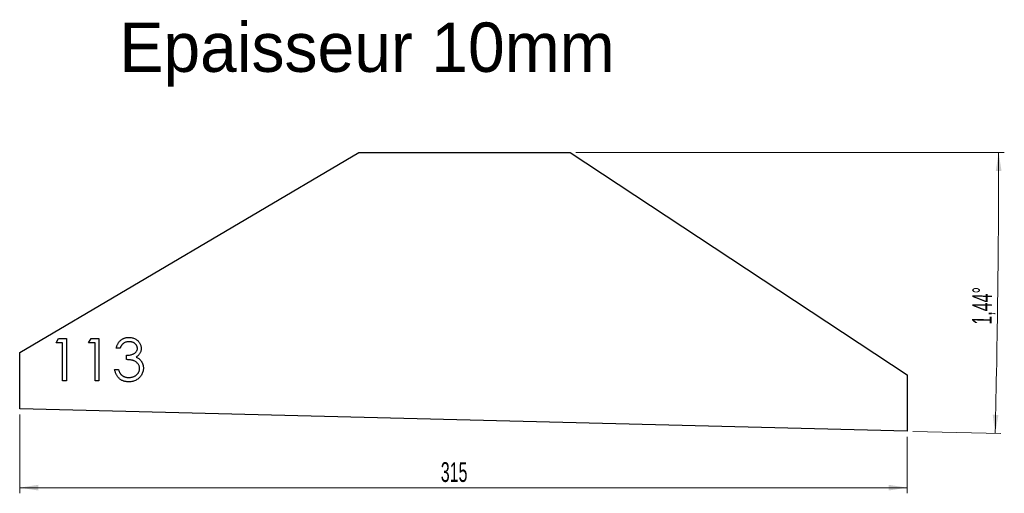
# Model space of a CAD drawing. Header units: millimetres. Extents: x 90 to 439, y 314 to 482.
import ezdxf

# ---------------------------------------------------------------- set-up
doc = ezdxf.new("R2010")
doc.units = ezdxf.units.MM
doc.header["$LTSCALE"] = 2
doc.styles.add('SLDTEXTSTYLE1', font='TXT', dxfattribs={"width": 0.605})
doc.dimstyles.new('SLDDIMSTYLE0', dxfattribs={"dimtxt": 7, "dimasz": 6.604, "dimexe": 0, "dimexo": 0.0625, "dimgap": 1.75, "dimtad": 1, "dimdec": 0, "dimrnd": 1e-09, "dimzin": 12, "dimdsep": 46, "dimtxsty": 'SLDTEXTSTYLE1', "dimsah": 1, "dimcen": 0.09, "dimadec": 0, "dimazin": 3, "dimtfac": 1, "dimtdec": 0, "dimtofl": 0, "dimtmove": 0, "dimatfit": 3, "dimfxl": 1, "dimfrac": 2, "dimtolj": 1, "dimtzin": 12, "dimarcsym": 0})
doc.dimstyles.new('SLDDIMSTYLE1', dxfattribs={"dimtxt": 7, "dimasz": 6.604, "dimexe": 0, "dimexo": 0.0625, "dimgap": 1.75, "dimtad": 1, "dimdec": 4, "dimlfac": 2, "dimzin": 12, "dimdsep": 46, "dimtxsty": 'SLDTEXTSTYLE1', "dimsah": 1, "dimcen": 0.09, "dimazin": 3, "dimtfac": 1, "dimtofl": 0, "dimtmove": 0, "dimatfit": 3, "dimfxl": 1, "dimfrac": 2, "dimtolj": 1, "dimtzin": 12, "dimarcsym": 0})

# ---------------------------------------------------------------- blocks, each defined once
blk = doc.blocks.new('_D')
at = {"color": 7, "linetype": 'Continuous', "lineweight": 0, "transparency": 16777216}
for p, q in [((89.59, 342.2), (89.59, 314.29)), ((404.19, 334.29), (404.19, 314.29)), ((89.59, 316.29), (404.19, 316.29))]:
    blk.add_line(p, q, dxfattribs=at)
at = {"color": 7, "linetype": 'Continuous', "lineweight": 18, "transparency": 16777216}
for points in [[(89.59, 316.29), (96.19, 315.28), (96.19, 317.31)], [(404.19, 316.29), (397.59, 317.31), (397.59, 315.28)]]:
    blk.add_solid(points, dxfattribs=at)
at = {"color": 7, "linetype": 'Continuous', "lineweight": 18, "transparency": 16777216, "insert": (238.87, 325.32), "char_height": 7, "attachment_point": 1, "style": 'SLDTEXTSTYLE1'}
blk.add_mtext('315', dxfattribs=at)
blk = doc.blocks.new('_D_1')
at = {"color": 7, "linetype": 'Continuous', "lineweight": 0, "transparency": 16777216}
for p, q in [((286.76, 435.16), (438.62, 435.16)), ((406.19, 336.24), (437.37, 335.46))]:
    blk.add_line(p, q, dxfattribs=at)
at = {"color": 7, "linetype": 'Continuous', "lineweight": 18, "transparency": 16777216}
blk.add_arc((-3530.61, 435.16), 3967.23, 358.56071, 0, dxfattribs=at)
for points in [[(436.62, 435.16), (435.6, 428.55), (437.63, 428.55)], [(435.37, 335.51), (436.55, 342.09), (434.52, 342.14)]]:
    blk.add_solid(points, dxfattribs=at)
at = {"color": 7, "linetype": 'Continuous', "lineweight": 18, "transparency": 16777216, "insert": (427.15, 374.16), "char_height": 7, "attachment_point": 1, "rotation": 89.2804, "style": 'SLDTEXTSTYLE1'}
blk.add_mtext('1,44°', dxfattribs=at)

msp = doc.modelspace()

# ---------------------------------------------------------------- linework, layer by layer
at = {"color": 7, "linetype": 'Continuous', "lineweight": 25}
for p, q in [((89.589202, 364.198083), (209.763669, 435.15788)), ((209.763669, 435.15788), (284.763669, 435.15788)), ((284.763669, 435.15788), (404.189417, 356.293555)), ((89.589202, 344.198083), (89.589202, 364.198083)), ((404.189417, 356.293555), (404.189417, 336.293555)), ((404.189417, 336.293555), (89.589202, 344.198083))]:
    msp.add_line(p, q, dxfattribs=at)
at = {"color": 1, "linetype": 'Continuous', "lineweight": 25}
for p, q in [((102.473817, 367.659622), (103.354226, 369.198083)), ((104.78151, 367.659622), (102.473817, 367.659622)), ((103.354226, 369.198083), (106.127664, 369.198083)), ((104.78151, 354.198083), (104.78151, 367.659622)), ((106.127664, 369.198083), (106.127664, 354.198083)), ((114.012279, 367.659622), (114.892688, 369.198083)), ((116.319971, 367.659622), (114.012279, 367.659622)), ((114.892688, 369.198083), (117.666125, 369.198083)), ((116.319971, 354.198083), (116.319971, 367.659622)), ((117.666125, 369.198083), (117.666125, 354.198083)), ((125.166125, 365.736545), (123.819971, 365.736545)), ((127.473817, 361.698083), (127.473817, 363.236545)), ((123.243048, 358.236545), (124.589202, 358.236545)), ((106.127664, 354.198083), (104.78151, 354.198083)), ((117.666125, 354.198083), (116.319971, 354.198083))]:
    msp.add_line(p, q, dxfattribs=at)
for points, knots in [([(123.819971, 365.736545), (123.856441, 365.887541), (123.927736, 366.182727), (124.07644, 366.604472), (124.238436, 367.003573), (124.432961, 367.372556), (124.645141, 367.718837), (124.888239, 368.034562), (125.151038, 368.32776), (125.441716, 368.58796), (125.746553, 368.823579), (126.069844, 369.024472), (126.405085, 369.197289), (126.754599, 369.339662), (127.119425, 369.446914), (127.496266, 369.524729), (127.88611, 369.575262), (128.150743, 369.580194), (128.285116, 369.582698)], [0, 0, 0, 0, 0.07262534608, 0.14197661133, 0.20898492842, 0.27395687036, 0.3368893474, 0.39874495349, 0.46011588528, 0.52082492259, 0.58099445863, 0.6401519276, 0.69862245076, 0.75727108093, 0.816426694, 0.8762540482, 0.93716529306, 1, 1, 1, 1]), ([(128.303144, 368.044237), (128.132346, 368.038286), (127.798737, 368.026661), (127.317894, 367.924487), (126.871348, 367.762603), (126.531169, 367.567128), (126.279543, 367.374833), (126.096286, 367.209402), (125.919607, 367.021837), (125.75644, 366.806993), (125.597008, 366.572258), (125.442831, 366.31634), (125.298864, 366.035589), (125.211228, 365.838156), (125.166125, 365.736545)], [0, 0, 0, 0, 0.1227281, 0.2397165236, 0.3518621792, 0.4632019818, 0.5202611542, 0.579432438, 0.6405963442, 0.7052982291, 0.7732361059, 0.8446489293, 0.9200459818, 1, 1, 1, 1]), ([(128.285116, 369.582698), (128.480899, 369.576787), (128.868194, 369.565094), (129.437179, 369.458318), (129.985865, 369.289353), (130.508248, 369.055895), (130.99347, 368.767949), (131.425196, 368.425243), (131.797576, 368.034389), (132.10998, 367.602678), (132.354587, 367.141297), (132.534957, 366.666439), (132.644765, 366.179231), (132.658995, 365.850271), (132.666125, 365.685463)], [0, 0, 0, 0, 0.0902542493, 0.1785397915, 0.2660930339, 0.354630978, 0.4418861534, 0.5257469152, 0.6081136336, 0.6901972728, 0.7708214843, 0.8483261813, 0.92401174, 1, 1, 1, 1]), ([(131.319971, 365.691473), (131.318195, 365.769806), (131.314663, 365.925646), (131.2701, 366.153323), (131.203151, 366.374051), (131.111051, 366.586831), (130.988003, 366.790426), (130.840303, 366.985088), (130.667882, 367.174077), (130.466232, 367.348353), (130.247925, 367.51274), (130.010906, 367.654846), (129.760403, 367.775295), (129.496185, 367.874812), (129.217195, 367.949625), (128.924798, 368.003353), (128.618422, 368.036942), (128.4094, 368.041778), (128.303144, 368.044237)], [0, 0, 0, 0, 0.0552698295, 0.1099567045, 0.1632335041, 0.2180575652, 0.2732775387, 0.3308810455, 0.3904799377, 0.453655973, 0.5189026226, 0.5833461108, 0.6485466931, 0.715055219, 0.7825206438, 0.8523352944, 0.9249348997, 1, 1, 1, 1]), ([(127.473817, 363.236545), (127.659389, 363.239708), (128.022877, 363.245903), (128.553925, 363.320315), (129.062341, 363.424409), (129.536519, 363.58017), (129.967306, 363.767129), (130.3431, 363.977938), (130.654996, 364.216776), (130.903771, 364.480507), (131.086364, 364.766665), (131.223417, 365.061794), (131.303764, 365.372761), (131.31455, 365.584861), (131.319971, 365.691473)], [0, 0, 0, 0, 0.1101423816, 0.2157418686, 0.3179605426, 0.4180517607, 0.511563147, 0.5965727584, 0.6733290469, 0.7440491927, 0.8107168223, 0.8740854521, 0.9367096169, 1, 1, 1, 1]), ([(132.666125, 365.685463), (132.661138, 365.526862), (132.65138, 365.216506), (132.568521, 364.763414), (132.42908, 364.336378), (132.235924, 363.933602), (131.985889, 363.557638), (131.683006, 363.207641), (131.325137, 362.882059), (131.053942, 362.695547), (130.914322, 362.599525)], [0, 0, 0, 0, 0.1280675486, 0.25060831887, 0.37063016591, 0.49007224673, 0.61037476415, 0.73431306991, 0.86321650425, 1, 1, 1, 1]), ([(132.089202, 358.525006), (132.082644, 358.664769), (132.06956, 358.9436), (131.969664, 359.353816), (131.805361, 359.749068), (131.57531, 360.122557), (131.295401, 360.468877), (130.968346, 360.776672), (130.593341, 361.0332), (130.245972, 361.209785), (129.937542, 361.327471), (129.674119, 361.409991), (129.378947, 361.475955), (129.055571, 361.539763), (128.702626, 361.593255), (128.319795, 361.638057), (127.906923, 361.673849), (127.621104, 361.689842), (127.473817, 361.698083)], [0, 0, 0, 0, 0.0669051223, 0.1334773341, 0.2010229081, 0.2712178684, 0.3428591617, 0.4138109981, 0.4855518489, 0.5598002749, 0.5998999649, 0.6436094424, 0.6919106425, 0.7447030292, 0.8015038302, 0.8628660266, 0.9293326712, 1, 1, 1, 1]), ([(130.914322, 362.599525), (131.073887, 362.522476), (131.390031, 362.369819), (131.820962, 362.070437), (132.212152, 361.724767), (132.430311, 361.455013), (132.539923, 361.319477)], [0, 0, 0, 0, 0.2538796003, 0.5030089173, 0.7502910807, 1, 1, 1, 1]), ([(132.539923, 361.319477), (132.61213, 361.220669), (132.75536, 361.02467), (132.931655, 360.70936), (133.093417, 360.391599), (133.212469, 360.058893), (133.315207, 359.721929), (133.382804, 359.373492), (133.426199, 359.016891), (133.432293, 358.775534), (133.435356, 358.654213)], [0, 0, 0, 0, 0.128145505, 0.2541925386, 0.3781411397, 0.5013808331, 0.6239569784, 0.7470758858, 0.8728647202, 1, 1, 1, 1]), ([(128.246053, 353.813468), (128.085685, 353.817189), (127.770133, 353.82451), (127.306232, 353.874561), (126.863425, 353.965976), (126.441112, 354.08899), (126.038919, 354.244954), (125.658073, 354.439177), (125.296231, 354.667655), (124.956807, 354.933085), (124.639842, 355.230005), (124.353758, 355.563686), (124.093788, 355.927961), (123.866891, 356.32706), (123.662732, 356.755825), (123.494814, 357.219747), (123.347019, 357.714679), (123.278304, 358.059583), (123.243048, 358.236545)], [0, 0, 0, 0, 0.0655411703, 0.1289631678, 0.1903771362, 0.2500923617, 0.3085484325, 0.3663979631, 0.4245421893, 0.4831699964, 0.5422433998, 0.601739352, 0.6625060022, 0.7248555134, 0.7891278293, 0.8563463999, 0.926295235, 1, 1, 1, 1]), ([(124.589202, 358.236545), (124.624273, 358.121049), (124.69249, 357.8964), (124.808608, 357.573084), (124.940901, 357.276692), (125.08282, 357.00505), (125.231871, 356.755483), (125.398649, 356.534589), (125.570803, 356.332667), (125.700571, 356.218904), (125.764082, 356.163227)], [0, 0, 0, 0, 0.149770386, 0.29131641, 0.4259663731, 0.552159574, 0.6715274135, 0.7861216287, 0.8953250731, 1, 1, 1, 1]), ([(125.764082, 356.163227), (125.848067, 356.098477), (126.015779, 355.969177), (126.289071, 355.80417), (126.576492, 355.661194), (126.884269, 355.551979), (127.205761, 355.459503), (127.546164, 355.398986), (127.902475, 355.357466), (128.145765, 355.353802), (128.270091, 355.351929)], [0, 0, 0, 0, 0.1182713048, 0.2361775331, 0.3556629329, 0.4759041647, 0.6001273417, 0.7286081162, 0.8613134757, 1, 1, 1, 1]), ([(133.435356, 358.654213), (133.427648, 358.44418), (133.412269, 358.025101), (133.275363, 357.405799), (133.061897, 356.801467), (132.764057, 356.22106), (132.395552, 355.679146), (131.95471, 355.196481), (131.45225, 354.7788), (130.891459, 354.430943), (130.284153, 354.152672), (129.634529, 353.959582), (128.952032, 353.83381), (128.484001, 353.820324), (128.246053, 353.813468)], [0, 0, 0, 0, 0.0796417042, 0.1589086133, 0.2395997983, 0.3224093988, 0.4058277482, 0.487644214, 0.569719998, 0.653064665, 0.7374573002, 0.822492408, 0.9097550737, 1, 1, 1, 1]), ([(128.270091, 355.351929), (128.410466, 355.354565), (128.684955, 355.359718), (129.085449, 355.407245), (129.466576, 355.476161), (129.824446, 355.583959), (130.163928, 355.713281), (130.477446, 355.882586), (130.774215, 356.07379), (131.045541, 356.296196), (131.290155, 356.536594), (131.501529, 356.791634), (131.684603, 357.053409), (131.831764, 357.328025), (131.948175, 357.61279), (132.027375, 357.908768), (132.082456, 358.213467), (132.086941, 358.420592), (132.089202, 358.525006)], [0, 0, 0, 0, 0.0760618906, 0.1487324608, 0.2183745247, 0.2857225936, 0.3510576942, 0.4149349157, 0.4784859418, 0.5421690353, 0.6047501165, 0.6641185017, 0.7214996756, 0.7776159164, 0.8326661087, 0.8878580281, 0.9434676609, 1, 1, 1, 1])]:
    msp.add_open_spline(points, degree=3, knots=knots, dxfattribs=at)

# ---------------------------------------------------------------- texts
at = {"insert": (124.924547, 481.20265), "char_height": 17.5, "attachment_point": 1}
msp.add_mtext_dynamic_manual_height_columns('Epaisseur 10mm', width=326.11141006, gutter_width=87.5, heights=[0], dxfattribs=at)

# ---------------------------------------------------------------- dimensions: what is measured, and where the dimension line sits
at = {"color": 7, "linetype": 'Continuous', "lineweight": 18}
dim = msp.add_angular_dim_2l(base=(436.309642, 385.33006), line1=((209.763669, 435.15788), (284.763669, 435.15788)), line2=((404.189417, 336.293555), (89.589202, 344.198083)), dimstyle='SLDDIMSTYLE1', dxfattribs=at)
dim.commit()
dim.dimension.update_dxf_attribs({"geometry": '_D_1', "text_midpoint": (436.309642, 385.33006), "dimtype": 162})
dim = msp.add_linear_dim(base=(404.189417, 316.293555), p1=(89.589202, 344.198083), p2=(404.189417, 336.293555), angle=0, dimstyle='SLDDIMSTYLE0', dxfattribs=at)
dim.commit()
dim.dimension.update_dxf_attribs({"geometry": '_D', "text_midpoint": (246.88931, 316.293555), "dimtype": 160})

doc.saveas('drawing.dxf')
